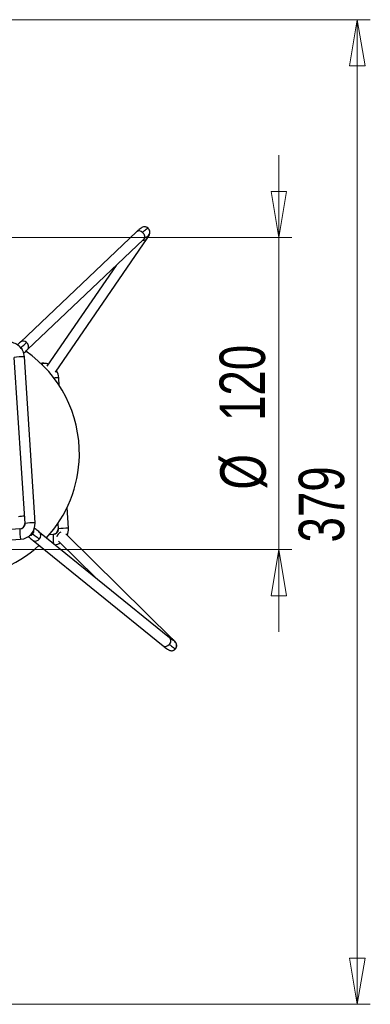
# Model space of a CAD drawing. Header units: millimetres. Extents: x 420 to 892, y 322 to 738.
# Tile 20 of 20: x 683 to 710, y 662 to 738. Entities that reach past the tile are written whole.
import ezdxf

# ---------------------------------------------------------------- set-up
doc = ezdxf.new("R2010")
doc.units = ezdxf.units.MM
doc.styles.add('SLDTEXTSTYLE0', font='TXT', dxfattribs={"width": 0.75})
doc.dimstyles.new('SLDDIMSTYLE1', dxfattribs={"dimtxt": 3.5, "dimasz": 3.556, "dimexe": 0, "dimexo": 0.0625, "dimgap": 0.875, "dimtad": 1, "dimdec": 0, "dimlfac": 5, "dimrnd": 1e-09, "dimzin": 12, "dimdsep": 46, "dimtxsty": 'SLDTEXTSTYLE0', "dimblk1": 'CLOSED', "dimblk2": 'CLOSED', "dimsah": 1, "dimcen": 0.09, "dimadec": 0, "dimazin": 3, "dimtfac": 1, "dimtofl": 0, "dimtmove": 0, "dimatfit": 3, "dimldrblk": 'CLOSED', "dimfxl": 0, "dimfrac": 2, "dimtolj": 1, "dimtzin": 12, "dimarcsym": 0})
doc.dimstyles.new('SLDDIMSTYLE2', dxfattribs={"dimtxt": 3.5, "dimasz": 3.556, "dimexe": 0, "dimexo": 0.0625, "dimgap": 0.875, "dimtad": 1, "dimdec": 0, "dimlfac": 5, "dimrnd": 1e-09, "dimzin": 12, "dimdsep": 46, "dimtxsty": 'SLDTEXTSTYLE0', "dimblk1": 'CLOSED', "dimblk2": 'CLOSED', "dimsah": 1, "dimcen": 0.09, "dimadec": 0, "dimazin": 3, "dimtfac": 1, "dimtdec": 0, "dimtmove": 0, "dimatfit": 0, "dimldrblk": 'CLOSED', "dimfxl": 0, "dimfrac": 2, "dimtolj": 1, "dimtzin": 12, "dimarcsym": 0})

# ---------------------------------------------------------------- blocks, each defined once
blk = doc.blocks.new('_Closed')
at = {"color": 0, "linetype": 'ByBlock', "lineweight": -2}
for p, q in [((-1, 0.166667), (0, 0)), ((-1, 0.166667), (-1, -0.166667)), ((0, 0), (-1, -0.166667)), ((0, 0), (-1, 0))]:
    blk.add_line(p, q, dxfattribs=at)
blk = doc.blocks.new('_D_1')
at = {"color": 7, "linetype": 'Continuous', "lineweight": 0}
for p, q in [((664.474, 737.664), (710.182, 737.664)), ((709.182, 737.664), (709.182, 661.895)), ((661.914, 661.895), (710.182, 661.895))]:
    blk.add_line(p, q, dxfattribs=at)
at = {"color": 7, "linetype": 'Continuous', "lineweight": 18, "xscale": 3.556, "yscale": 3.556}
for p, rotation in [((709.182, 737.664), 90.0000000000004), ((709.182, 661.895), 270.0000000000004)]:
    blk.add_blockref('_Closed', p, dxfattribs=dict(at, rotation=rotation))
at = {"color": 7, "linetype": 'Continuous', "lineweight": 18, "insert": (704.67, 697.436), "char_height": 3.5, "attachment_point": 1, "rotation": 90, "style": 'SLDTEXTSTYLE0'}
blk.add_mtext('379', dxfattribs=at)
blk = doc.blocks.new('_D_2')
at = {"color": 7, "linetype": 'Continuous', "lineweight": 0}
for p, q in [((703.142, 720.896), (703.142, 727.246)), ((662.369, 720.896), (704.142, 720.896)), ((703.142, 720.896), (703.142, 696.896)), ((662.369, 696.896), (704.142, 696.896)), ((703.142, 696.896), (703.142, 690.546))]:
    blk.add_line(p, q, dxfattribs=at)
at = {"color": 7, "linetype": 'Continuous', "lineweight": 18, "xscale": 3.556, "yscale": 3.556}
for p, rotation in [((703.142, 720.896, 111.958), 270.0000000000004), ((703.142, 696.896, 111.958), 90.0000000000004)]:
    blk.add_blockref('_Closed', p, dxfattribs=dict(at, rotation=rotation))
at = {"color": 7, "linetype": 'Continuous', "lineweight": 18, "char_height": 3.5, "attachment_point": 1, "rotation": 90, "style": 'SLDTEXTSTYLE0'}
for s, insert in [('120', (698.577, 706.785)), ('%%c', (698.63, 701.507))]:
    blk.add_mtext(s, dxfattribs=dict(at, insert=insert))

msp = doc.modelspace()

# ---------------------------------------------------------------- linework, layer by layer
at = {"color": 7, "linetype": 'Continuous', "lineweight": 25}
for p, q in [((692.176, 721.341), (683.245, 712.86)), ((683.795, 712.28), (692.726, 720.761)), ((685.941, 710.535), (693.005, 720.827)), ((690.61, 718.75), (685.284, 710.991)), ((682.747, 711.671), (683.575, 698.903)), ((683.544, 711.724), (683.545, 711.723)), ((684.373, 698.955), (683.545, 711.723)), ((684.918, 711.22), (684.82, 711.214)), ((684.918, 711.22), (684.913, 711.214)), ((685.393, 711.149), (685.353, 711.169)), ((686.19, 710.103), (686.191, 710.102)), ((686.23, 709.513), (686.191, 710.102)), ((686.941, 698.531), (686.837, 700.137)), ((686.117, 698.885), (686.143, 698.48)), ((683.203, 698.477), (670.467, 697.624)), ((683.204, 698.477), (683.203, 698.477)), ((683.404, 698.551), (683.4, 698.544)), ((694.729, 690.107), (684.723, 698.213)), ((685.771, 698.053), (685.464, 698.033)), ((685.772, 698.053), (685.771, 698.053)), ((694.989, 689.979), (686.733, 698.104)), ((670.521, 696.826), (683.257, 697.679)), ((683.257, 697.679), (683.257, 697.679)), ((684.219, 697.592), (694.226, 689.485)), ((684.628, 697.175), (684.725, 697.181)), ((686.173, 697.532), (689.011, 694.74))]:
    msp.add_line(p, q, dxfattribs=at)
at = {"color": 8, "linetype": 'Continuous', "lineweight": 25}
for p, q in [((684.372, 698.954), (684.372, 698.956)), ((686.94, 698.53), (686.94, 698.532)), ((683.256, 697.679), (683.257, 697.679))]:
    msp.add_line(p, q, dxfattribs=at)
at = {"color": 7, "linetype": 'Continuous', "lineweight": 25, "flags": 128}
for points in [[(693.069, 721.624), (693.078, 721.616), (693.079, 721.613)], [(695.168, 689.242), (695.177, 689.242), (695.177, 689.244)]]:
    msp.add_lwpolyline(points, dxfattribs=at)
at = {"color": 8, "linetype": 'Continuous', "lineweight": 25, "flags": 128}
for points in [[(692.643, 721.297), (692.743, 721.178), (692.799, 721.039), (692.802, 720.902), (692.751, 720.787), (692.726, 720.761)], [(683.251, 712.462), (683.346, 712.338), (683.372, 712.27)], [(684.913, 711.214), (684.909, 711.193), (684.905, 711.132)], [(684.184, 698.076), (684.06, 697.981), (683.927, 697.942)], [(684.692, 697.697), (684.776, 697.828), (684.814, 697.97), (684.799, 698.102), (684.734, 698.203), (684.723, 698.213)]]:
    msp.add_lwpolyline(points, dxfattribs=at)
at = {"color": 8, "linetype": 'Continuous', "lineweight": 25}
for centre, radius, start, end in [((692.386, 721.063), 0.348, 42.29682, 127.04013), ((692.733, 721.03), 0.339, 257.68097, 322.93193), ((683.454, 712.582), 0.349, 42.31536, 126.82939), ((683.503, 712.509), 0.372, 322.16286, 55.74578), ((683.557, 705.293), 6.43, 90.11299, 97.20113), ((686.156, 705.977), 4.126, 89.52836, 94.62361), ((683.641, 695.856), 3.603, 91.62159, 98.84604), ((685.407, 698.221), 2.218, 173.38476, 194.15569), ((683.882, 698.34), 0.401, 318.84186, 9.30989), ((688.516, 697.808), 2.756, 174.90206, 189.78662), ((684.4, 697.896), 0.354, 239.15436, 325.84688), ((694.406, 689.79), 0.354, 239.37042, 325.82479), ((694.463, 689.864), 0.36, 310.85161, 42.42637), ((694.765, 689.748), 0.321, 46.09021, 86.1432)]:
    msp.add_arc(centre, radius, start, end, dxfattribs=at)
at = {"color": 7, "linetype": 'Continuous', "lineweight": 25}
for centre, radius, start, end in [((682.352, 711.648), 1.195, 3.62014, 93.78323), ((678.189, 704.284), 9.592, 358.89201, 55.2324), ((684.998, 710.03), 1.193, 70.80747, 93.83478), ((684.993, 710.026), 1.2, 3.69795, 31.20867), ((678.189, 704.284), 9.592, 317.37733, 358.89201), ((683.177, 698.876), 0.4, 273.92006, 3.75686), ((683.174, 698.877), 1.201, 273.92006, 3.75686), ((684.348, 693.347), 5.608, 89.75254, 97.90942), ((685.745, 698.453), 0.4, 273.92006, 3.75686), ((686.478, 697.794), 0.444, 106.17593, 171.50099), ((686.916, 692.924), 5.608, 89.75254, 97.90942), ((685.739, 698.454), 1.204, 337.26006, 3.70548), ((678.189, 704.284), 9.592, 230.08538, 312.57063), ((685.744, 698.449), 1.196, 277.3394, 298.33852)]:
    msp.add_arc(centre, radius, start, end, dxfattribs=at)
for points, knots in [([(692.927, 721.705), (692.882, 721.714), (692.78, 721.735), (692.633, 721.695), (692.503, 721.623), (692.369, 721.52), (692.244, 721.404), (692.175, 721.34)], [0, 0, 0, 0, 0.130396, 0.301878, 0.452117, 0.693635, 1, 1, 1, 1]), ([(693.069, 721.624), (693.031, 721.656), (692.988, 721.692), (692.934, 721.7), (692.926, 721.701)], [0, 0, 0, 0, 0.8623353, 1, 1, 1, 1]), ([(693.004, 720.825), (693.071, 720.925), (693.149, 721.043), (693.202, 721.195), (693.22, 721.316), (693.197, 721.44), (693.144, 721.544), (693.101, 721.59), (693.079, 721.613)], [0, 0, 0, 0, 0.5168327, 0.6110711, 0.718361, 0.8489785, 0.9229041, 1, 1, 1, 1]), ([(692.728, 720.762), (692.78, 720.811), (692.873, 720.898), (692.926, 720.937), (692.919, 720.937), (692.918, 720.937)], [0, 0, 0, 0, 0.537995, 0.955393, 1, 1, 1, 1]), ([(683.243, 712.859), (683.153, 712.775), (683.054, 712.684), (683.01, 712.646), (683.006, 712.643)], [0, 0, 0, 0, 0.913953, 1, 1, 1, 1]), ([(683.251, 712.462), (683.269, 712.464), (683.304, 712.47), (683.443, 712.569), (683.61, 712.723), (683.712, 712.816)], [0, 0, 0, 0, 0.278706, 0.561002, 1, 1, 1, 1]), ([(683.475, 711.996), (683.487, 712.005), (683.581, 712.076), (683.696, 712.185), (683.796, 712.281)], [0, 0, 0, 0, 0.1282289, 1, 1, 1, 1]), ([(685.353, 711.169), (685.278, 711.188), (685.134, 711.225), (684.985, 711.218), (684.913, 711.214)], [0, 0, 0, 0, 0.514377, 1, 1, 1, 1]), ([(683.579, 698.905), (683.577, 698.853), (683.573, 698.774), (683.529, 698.675), (683.48, 698.607), (683.418, 698.55), (683.327, 698.493), (683.249, 698.48), (683.198, 698.471)], [0, 0, 0, 0, 0.239819, 0.368817, 0.500486, 0.63209, 0.760896, 1, 1, 1, 1]), ([(683.843, 697.889), (683.882, 697.859), (683.97, 697.791), (684.13, 697.663), (684.219, 697.592)], [0, 0, 0, 0, 0.442007, 1, 1, 1, 1]), ([(684.184, 698.076), (684.202, 698.067), (684.239, 698.048), (684.391, 697.938), (684.579, 697.788), (684.692, 697.697)], [0, 0, 0, 0, 0.278706, 0.561002, 1, 1, 1, 1]), ([(684.723, 698.213), (684.626, 698.291), (684.47, 698.417), (684.357, 698.5), (684.314, 698.531)], [0, 0, 0, 0, 0.621201, 1, 1, 1, 1]), ([(686.147, 698.482), (686.145, 698.43), (686.142, 698.35), (686.097, 698.252), (686.048, 698.183), (685.987, 698.126), (685.895, 698.069), (685.817, 698.056), (685.767, 698.047)], [0, 0, 0, 0, 0.239819, 0.368817, 0.500486, 0.63209, 0.760896, 1, 1, 1, 1]), ([(695.008, 689.883), (695.009, 689.883), (695.019, 689.88), (694.982, 689.906), (694.897, 689.973), (694.788, 690.06), (694.73, 690.107)], [0, 0, 0, 0, 0.013891, 0.301497, 0.632009, 1, 1, 1, 1]), ([(695.177, 689.244), (695.198, 689.272), (695.237, 689.325), (695.268, 689.415), (695.278, 689.499), (695.272, 689.57), (695.259, 689.626), (695.243, 689.668), (695.229, 689.698), (695.197, 689.755), (695.138, 689.827), (695.046, 689.921), (694.988, 689.979)], [0, 0, 0, 0, 0.076748, 0.148656, 0.212877, 0.267893, 0.313466, 0.350402, 0.380453, 0.412577, 0.633164, 1, 1, 1, 1]), ([(694.225, 689.486), (694.342, 689.39), (694.556, 689.216), (694.691, 689.152), (694.751, 689.123)], [0, 0, 0, 0, 0.550765, 1, 1, 1, 1]), ([(694.646, 689.181), (694.676, 689.156), (694.708, 689.128), (694.748, 689.125), (694.752, 689.125)], [0, 0, 0, 0, 0.922762, 1, 1, 1, 1]), ([(694.751, 689.123), (694.791, 689.114), (694.871, 689.097), (694.991, 689.116), (695.099, 689.165), (695.152, 689.218), (695.177, 689.244)], [0, 0, 0, 0, 0.250334, 0.506361, 0.758892, 1, 1, 1, 1])]:
    msp.add_open_spline(points, degree=3, knots=knots, dxfattribs=at)
for points in [[(692.643, 721.297), (692.751, 721.396), (692.967, 721.594), (693.035, 721.614), (693.069, 721.624)], [(694.699, 689.591), (694.819, 689.495), (695.06, 689.303), (695.132, 689.262), (695.168, 689.242)]]:
    msp.add_open_spline(points, degree=3, dxfattribs=at)
at = {"color": 8, "linetype": 'Continuous', "lineweight": 25}
for points, knots in [([(692.915, 720.948), (692.937, 720.952), (693.011, 720.966), (693.113, 721.056), (693.197, 721.198), (693.213, 721.364), (693.168, 721.517), (693.101, 721.59), (693.069, 721.624)], [0, 0, 0, 0, 0.078949, 0.265377, 0.451804, 0.655768, 0.833835, 1, 1, 1, 1]), ([(695.168, 689.242), (695.196, 689.281), (695.252, 689.361), (695.278, 689.519), (695.24, 689.682), (695.138, 689.809), (695.044, 689.88), (694.988, 689.885), (694.985, 689.886)], [0, 0, 0, 0, 0.178265, 0.3693, 0.588116, 0.788119, 0.988123, 1, 1, 1, 1]), ([(694.752, 689.125), (694.806, 689.114), (694.91, 689.094), (695.061, 689.143), (695.133, 689.21), (695.168, 689.242)], [0, 0, 0, 0, 0.359215, 0.690686, 1, 1, 1, 1])]:
    msp.add_open_spline(points, degree=3, knots=knots, dxfattribs=at)

# ---------------------------------------------------------------- dimensions: what is measured, and where the dimension line sits
at = {"color": 7, "linetype": 'Continuous', "lineweight": 18}
dim = msp.add_linear_dim(base=(709.182, 661.895), p1=(663.474, 737.664), p2=(660.914, 661.895), angle=90, dimstyle='SLDDIMSTYLE1', dxfattribs=at)
dim.commit()
dim.dimension.update_dxf_attribs({"geometry": '_D_1', "text_midpoint": (709.182, 701.316), "dimtype": 160})
dim = msp.add_linear_dim(base=(703.142, 696.896), p1=(661.369, 720.896), p2=(661.369, 696.896), angle=90, text='%%c<>', dimstyle='SLDDIMSTYLE2', dxfattribs=at)
dim.commit()
dim.dimension.update_dxf_attribs({"geometry": '_D_2', "text_midpoint": (703.142, 708.025), "dimtype": 160})

doc.saveas('drawing.dxf')
